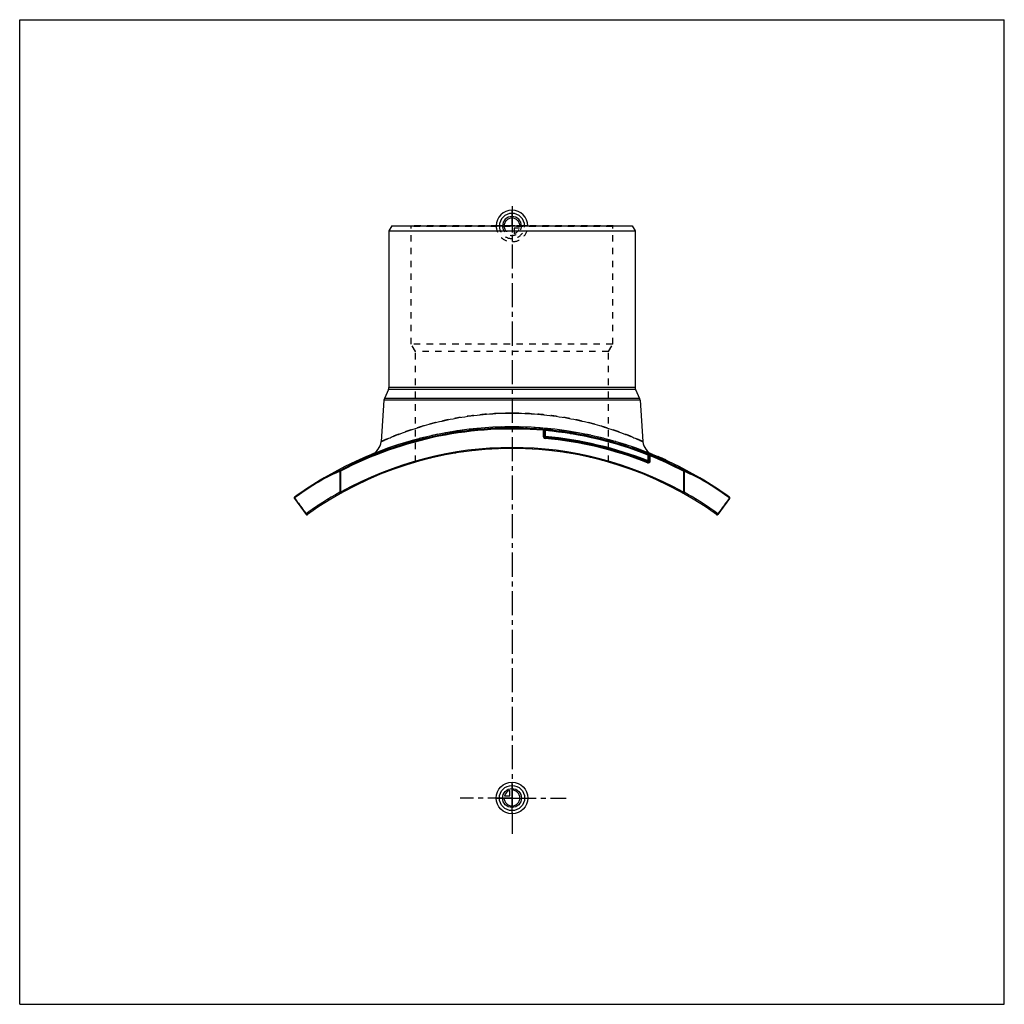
# Model space of a CAD drawing. Header units: millimetres. Extents: x 0 to 1000, y 0 to 1000.
import ezdxf

# ---------------------------------------------------------------- set-up
doc = ezdxf.new("R2010")
doc.units = ezdxf.units.MM
doc.header["$LTSCALE"] = 65.185185
doc.linetypes.add('CENTER', pattern=[0.6, 0.375, -0.075, 0.075, -0.075])
doc.linetypes.add('HIDDEN', pattern=[0.2, 0.1, -0.1])
doc.layers.get('0').update_dxf_attribs({"linetype": 'CONTINUOUS'})
for name, color, linetype in [('ACHSEN_S', 7, 'CONTINUOUS'), ('FASEN', 7, 'CONTINUOUS'), ('KOERPER', 7, 'CONTINUOUS'), ('KONST.EL_MIT_GEO', 7, 'CONTINUOUS'), ('KURVEN', 7, 'CONTINUOUS'), ('RUNDUNG', 7, 'CONTINUOUS'), ('SCHNITT', 7, 'CONTINUOUS')]:
    doc.layers.add(name, color=color, linetype=linetype)

msp = doc.modelspace()

# ---------------------------------------------------------------- linework, layer by layer
at = {"color": 7, "linetype": 'Continuous'}
for p, q in [((0, 0), (0, 1000)), ((0, 1000), (1000, 1000)), ((1000, 0), (1000, 1000)), ((0, 0), (1000, 0))]:
    msp.add_line(p, q, dxfattribs=at)
at = {"layer": 'ACHSEN_S', "color": 40, "linetype": 'CENTER'}
for p, q in [((500, 810.7), (500, 189.3)), ((500, 209.5), (447.4, 209.5)), ((500, 209.5), (555.1, 209.5)), ((500, 189.3), (500, 173))]:
    msp.add_line(p, q, dxfattribs=at)
at = {"layer": 'FASEN', "color": 7, "linetype": 'Continuous'}
for p, q in [((377.9, 790.5), (375, 785.5)), ((377.9, 790.5), (622.1, 790.5)), ((622.1, 790.5), (625, 785.5)), ((375, 785.5), (625, 785.5))]:
    msp.add_line(p, q, dxfattribs=at)
at = {"layer": 'KOERPER', "color": 7, "linetype": 'Continuous'}
for p, q in [((374.6, 624.5), (370.4, 615.3)), ((625.4, 624.5), (629.6, 615.3)), ((369.9, 613.6), (367, 571.5)), ((630.1, 613.6), (633, 571.5))]:
    msp.add_line(p, q, dxfattribs=at)
at = {"layer": 'KONST.EL_MIT_GEO', "color": 8, "linetype": 'HIDDEN'}
for p, q in [((397.7, 790), (397.2, 790.5)), ((602.8, 790.5), (397.2, 790.5)), ((397.7, 670.5), (397.7, 790)), ((602.3, 790), (397.7, 790)), ((602.3, 790), (602.8, 790.5)), ((602.3, 670.5), (602.3, 790)), ((402, 663.1), (397.7, 670.5)), ((602.3, 670.5), (397.7, 670.5)), ((598, 663.1), (602.3, 670.5)), ((402, 550.7), (402, 663.1)), ((598, 663.1), (402, 663.1)), ((598, 550.7), (598, 663.1)), ((648.7, 555.9), (648.8, 556.2)), ((648.9, 556.2), (648.7, 555.9)), ((648.8, 555.9), (649, 556.2)), ((649.2, 555.7), (649.3, 556)), ((649.5, 555.6), (649.6, 555.9)), ((649.7, 555.5), (649.8, 555.8)), ((649.7, 555.5), (649.9, 555.8)), ((649.9, 555.4), (650, 555.7)), ((650.1, 555.3), (650.2, 555.6)), ((650.1, 555.3), (650.3, 555.6)), ((650.3, 555.2), (650.5, 555.5)), ((650.4, 555.2), (650.6, 555.5)), ((651.3, 554.8), (651.4, 555.1)), ((651.4, 554.8), (651.5, 555)), ((651.5, 554.7), (651.6, 555)), ((651.8, 554.6), (651.9, 554.9)), ((652.2, 554.4), (652.4, 554.7)), ((652.4, 554.3), (652.5, 554.6)), ((652.5, 554.3), (652.6, 554.6)), ((653, 554), (653.2, 554.3)), ((653.2, 554), (653.3, 554.2)), ((653.2, 553.9), (653.4, 554.2)), ((654.5, 553.4), (654.7, 553.6)), ((655, 553.2), (655.1, 553.4)), ((655.1, 553.1), (655.2, 553.4)), ((655.1, 553.1), (655.2, 553.4)), ((655.3, 553), (655.4, 553.3)), ((655.4, 553), (655.6, 553.2)), ((655.8, 552.8), (655.9, 553.1)), ((655.8, 552.8), (655.9, 553.1)), ((655.9, 552.7), (656, 553))]:
    msp.add_line(p, q, dxfattribs=at)
at = {"layer": 'KONST.EL_MIT_GEO', "color": 7, "linetype": 'Continuous'}
for p, q in [((648.4, 556.4), (648.3, 556.1)), ((648.5, 556), (648.6, 556.3)), ((655.5, 552.9), (655.6, 553.2)), ((656.3, 552.6), (656.5, 552.8))]:
    msp.add_line(p, q, dxfattribs=at)
at = {"layer": 'KONST.EL_MIT_GEO', "color": 8, "linetype": 'HIDDEN'}
for radius, start, end in [(355, 73.975, 106.025), (377, 65.5, 66.8375)]:
    msp.add_arc((500, 209.5), radius, start, end, dxfattribs=at)
at = {"layer": 'KONST.EL_MIT_GEO', "color": 7, "linetype": 'Continuous'}
msp.add_arc((500, 209.5), 377.3, 65.5, 66.8375, dxfattribs=at)
at = {"layer": 'KURVEN', "color": 40, "linetype": 'Continuous'}
for p, q in [((500, 790.5), (500, 806.4)), ((500, 193.5), (500, 225.5)), ((492.3, 211.7), (497.8, 211.7)), ((497.8, 211.7), (497.8, 217.2)), ((484, 209.5), (516, 209.5))]:
    msp.add_line(p, q, dxfattribs=at)
at = {"layer": 'KURVEN', "color": 8, "linetype": 'HIDDEN'}
for p, q in [((516, 790.5), (484, 790.5)), ((500, 790.5), (500, 774.6)), ((502.2, 788.3), (502.2, 782.8)), ((507.7, 788.3), (502.2, 788.3))]:
    msp.add_line(p, q, dxfattribs=at)
at = {"layer": 'KURVEN', "color": 40, "linetype": 'Continuous'}
for radius in [16, 12.8, 9.6]:
    msp.add_circle((500, 209.5), radius, dxfattribs=at)
for centre, radius, start, end in [((500, 790.5), 16, 0, 180), ((500, 790.5), 12.8, 0, 180), ((500, 790.5), 9.6, 0, 179.9999), ((500, 790.5), 8, 0, 179.9999), ((500, 209.5), 8, 180, 90), ((500, 209.5), 8, 105.962, 164.038)]:
    msp.add_arc(centre, radius, start, end, dxfattribs=at)
at = {"layer": 'KURVEN', "color": 8, "linetype": 'HIDDEN'}
for radius, start, end in [(16, 180, 360), (12.8, 180, 360), (9.6, 179.9999, 360), (8, 179.9999, 270), (8, 285.962, 344.038)]:
    msp.add_arc((500, 790.5), radius, start, end, dxfattribs=at)
at = {"layer": 'RUNDUNG', "color": 7, "linetype": 'Continuous'}
for p, q in [((375, 785.5), (375, 626.6)), ((625, 785.5), (625, 626.6)), ((625.4, 624.5), (374.6, 624.5)), ((625, 626.6), (375, 626.6)), ((630.1, 613.6), (369.9, 613.6)), ((629.6, 615.3), (370.4, 615.3)), ((531.7, 583.9), (531.7, 582.9)), ((531.7, 582.9), (531.7, 576.7)), ((531.7, 582.9), (532.7, 582.9)), ((532.7, 576.7), (532.7, 583.7)), ((532.7, 582.7), (533.7, 582.7)), ((533.7, 582.7), (533.8, 583.7)), ((533.7, 582.7), (533.7, 576.7)), ((533.7, 576.7), (531.7, 576.7)), ((533.6, 574.7), (533.7, 576.7)), ((637.6, 550), (638.4, 551.9)), ((638.7, 558.6), (638.4, 557.7)), ((638.4, 557.7), (639.4, 557.7)), ((638.4, 551.9), (638.4, 557.7)), ((640.4, 551.9), (638.4, 551.9)), ((639.4, 551.9), (639.4, 558.3)), ((640.4, 557), (639.4, 557)), ((640.4, 557), (640, 558.2)), ((640, 558.2), (640, 558.2)), ((640.4, 551.9), (640.4, 557)), ((325.3, 541.4), (325.3, 520)), ((325.9, 541.4), (325.3, 541.4)), ((325.4, 542.3), (325.9, 541.4)), ((325.9, 541.4), (325.9, 520)), ((674.6, 542.3), (674.1, 541.4)), ((674.7, 541.4), (674.1, 541.4)), ((674.1, 541.4), (674.1, 520)), ((674.7, 541.4), (674.7, 520)), ((309.1, 534.6), (309.1, 534.6)), ((325.9, 520), (325.3, 520)), ((326.4, 519.1), (325.9, 520)), ((674.1, 520), (673.6, 519.1)), ((674.7, 520), (674.1, 520)), ((279, 513.7), (290.8, 497.5)), ((721, 513.7), (709.2, 497.5))]:
    msp.add_line(p, q, dxfattribs=at)
for centre, radius, start, end in [((370, 626.6), 5, 335.556, 360), ((630, 626.6), 5, 180, 204.444), ((374.9, 613.3), 5, 155.556, 176), ((625.1, 613.3), 5, 4, 24.444), ((500, 209.5), 375.8, 85.1669, 117.6842), ((500, 209.5), 374.8, 85.1412, 117.6842), ((533.7, 582.7), 1, 84.8331, 180), ((500, 209.5), 374.7, 68.3275, 84.8331), ((500, 209.5), 375.7, 68.3275, 84.8331), ((352, 572.5), 15, 292.1779, 356), ((533.7, 576.7), 2, 180, 264.8612), ((533.7, 576.7), 1, 180, 264.8606), ((500, 201.5), 374.7, 68.4481, 84.8606), ((500, 201.5), 376.7, 68.4484, 84.8606), ((500, 201.5), 375.7, 68.4484, 84.8606), ((648, 572.5), 15, 184, 247.8221), ((500, 209.5), 355, 54.1695, 125.8305), ((500, 209.5), 356, 60.7188, 119.2811), ((638.4, 551.9), 2, 248.4943, 360), ((638.4, 551.9), 1, 248.4484, 360), ((638.4, 557.7), 1, 0, 68.3275), ((500, 209.5), 375.8, 62.3158, 68.1256), ((500, 209.5), 374.8, 62.3158, 68.0032), ((517.5, 108.8), 473.4, 113.9606, 116.1406), ((517.7, 111.4), 471.8, 114.0465, 116.2329), ((483.8, 114.5), 468.4, 63.759, 65.9617), ((484, 111.9), 469.9, 63.8513, 66.0475), ((499.6, 207.9), 377.5, 120.3292, 125.7412), ((500, 209.5), 377, 120.4189, 125.8391), ((500, 209.5), 377, 54.1609, 59.5811), ((500.4, 207.9), 377.5, 54.2588, 59.6707), ((499.4, 208.3), 357.1, 119.1926, 125.7388), ((500.6, 208.2), 357.2, 54.2655, 60.8101), ((279.8, 514.3), 1, 125.8391, 215.9914), ((720.2, 514.3), 1, 324.0086, 54.1609), ((291.6, 498.1), 1, 215.9914, 305.8305), ((708.4, 498.1), 1, 234.1695, 324.0086)]:
    msp.add_arc(centre, radius, start, end, dxfattribs=at)
at = {"layer": 'RUNDUNG', "color": 8, "linetype": 'HIDDEN'}
for centre, radius, start, end in [((500, 209.5), 377, 67.8221, 112.1779), ((500, 209.5), 375.8, 68.1256, 85.1669), ((500, 209.5), 374.8, 68.0032, 85.1412), ((516, 111.9), 469.9, 113.9525, 116.1487), ((516.2, 114.5), 468.4, 114.0383, 116.2435), ((482.3, 111.3), 471.9, 63.7646, 65.9535), ((482.5, 108.8), 473.4, 63.8594, 66.0394), ((499.6, 207.9), 377.5, 120.3293, 125.7412), ((500, 209.5), 377, 120.4106, 120.4189), ((500, 209.5), 377, 59.5811, 59.5894), ((500.5, 207.9), 377.5, 54.2585, 59.6711), ((499.4, 208.2), 357.2, 119.1899, 125.7345), ((500.6, 208.3), 357.1, 54.2612, 60.8073)]:
    msp.add_arc(centre, radius, start, end, dxfattribs=at)
for points, knots in [([(500, 600.5), (491.3, 600.5), (474.3, 599.7), (453.4, 597.2), (437.5, 594.3), (426.4, 591.9), (416.1, 589.2), (406.5, 586.4), (397.9, 583.6), (391.2, 581.3), (386.4, 579.5), (383.2, 578.3), (380.2, 577.1), (377.5, 576), (375.1, 575), (373, 574.1), (371.5, 573.4), (370.4, 573), (369.7, 572.6), (369.1, 572.4), (368.5, 572.1), (368.1, 571.9), (367.7, 571.8), (367.4, 571.6), (367.3, 571.6), (367.2, 571.5), (367.1, 571.5), (367, 571.5), (367, 571.5), (367, 571.5), (367, 571.5)], [0, 0, 0, 0, 0.18997, 0.37294, 0.4598, 0.54262, 0.62073, 0.69346, 0.76018, 0.82019, 0.84746, 0.87279, 0.89609, 0.91725, 0.93619, 0.95282, 0.96705, 0.97325, 0.97882, 0.98375, 0.98804, 0.99168, 0.99467, 0.997, 0.99792, 0.99867, 0.99925, 0.99967, 0.99992, 1, 1, 1, 1]), ([(633, 571.5), (633, 571.5), (633, 571.5), (633, 571.5), (633, 571.5), (633, 571.5), (632.9, 571.5), (632.8, 571.5), (632.7, 571.6), (632.6, 571.6), (632.5, 571.7), (632.3, 571.8), (631.9, 571.9), (631.5, 572.1), (630.9, 572.4), (630.3, 572.6), (629.6, 573), (628.5, 573.4), (627, 574.1), (624.9, 575), (622.5, 576), (619.8, 577.1), (616.8, 578.3), (613.6, 579.5), (608.8, 581.3), (602.1, 583.6), (593.5, 586.4), (583.9, 589.2), (573.6, 591.9), (562.5, 594.3), (550.8, 596.4), (538.6, 598.2), (521.6, 599.9), (508.7, 600.5), (500, 600.5)], [0, 0, 0, 0, 0.00002, 0.00008, 0.00019, 0.00033, 0.00075, 0.00133, 0.00208, 0.003, 0.00408, 0.00533, 0.00832, 0.01196, 0.01625, 0.02118, 0.02675, 0.03295, 0.04718, 0.06381, 0.08275, 0.10391, 0.1272, 0.15253, 0.1798, 0.23982, 0.30653, 0.37926, 0.45736, 0.54018, 0.62704, 0.71725, 0.81004, 1, 1, 1, 1]), ([(309.1, 534.6), (309.1, 534.6), (309, 534.4), (308.9, 534.2), (308.9, 534), (308.9, 533.8), (308.9, 533.7)], [0, 0, 0, 0, 0.20724, 0.44052, 0.70627, 1, 1, 1, 1]), ([(309.1, 534.6), (309.1, 534.6), (309.1, 534.6), (309.1, 534.6), (309.2, 534.6)], [0, 0, 0, 0, 0.20901, 1, 1, 1, 1]), ([(690.8, 534.6), (690.8, 534.6), (690.9, 534.6), (690.9, 534.6), (690.9, 534.6)], [0, 0, 0, 0, 0.27177, 1, 1, 1, 1]), ([(690.9, 534.6), (690.9, 534.6), (691, 534.4), (691.1, 534.2), (691.1, 534), (691.1, 533.8), (691.1, 533.7)], [0, 0, 0, 0, 0.2072, 0.44043, 0.7062, 1, 1, 1, 1]), ([(279, 513.7), (279, 513.8), (278.9, 514), (279, 514.2), (279, 514.3), (279.1, 514.3)], [0, 0, 0, 0, 0.44549, 0.70782, 1, 1, 1, 1]), ([(279.1, 514.3), (280, 513), (284, 507.6), (287.9, 502.2), (290.9, 498.1)], [0, 0, 0, 0, 0.24575, 1, 1, 1, 1]), ([(720.9, 514.3), (720, 513), (716, 507.6), (712.1, 502.2), (709.1, 498.1)], [0, 0, 0, 0, 0.24575, 1, 1, 1, 1])]:
    msp.add_open_spline(points, degree=3, knots=knots, dxfattribs=at)
at = {"layer": 'RUNDUNG', "color": 7, "linetype": 'Continuous'}
for points, knots in [([(367, 571.5), (367, 571.5), (367, 571.5), (367, 571.5), (367, 571.5), (367, 571.5), (367.1, 571.5), (367.2, 571.5), (367.3, 571.6), (367.4, 571.6), (367.5, 571.7), (367.7, 571.8), (368.1, 571.9), (368.5, 572.1), (369.1, 572.4), (369.7, 572.6), (370.4, 573), (371.5, 573.4), (373, 574.1), (375.1, 575), (377.5, 576), (380.2, 577.1), (383.2, 578.3), (386.4, 579.5), (391.2, 581.3), (397.9, 583.6), (406.5, 586.4), (416.1, 589.2), (426.4, 591.9), (437.5, 594.3), (449.2, 596.4), (461.4, 598.2), (478.4, 599.9), (491.3, 600.5), (500, 600.5)], [0, 0, 0, 0, 0.00002, 0.00008, 0.00019, 0.00033, 0.00075, 0.00133, 0.00208, 0.003, 0.00408, 0.00533, 0.00832, 0.01196, 0.01625, 0.02118, 0.02675, 0.03295, 0.04718, 0.06381, 0.08275, 0.10391, 0.1272, 0.15253, 0.1798, 0.23982, 0.30653, 0.37926, 0.45736, 0.54018, 0.62704, 0.71725, 0.81004, 1, 1, 1, 1]), ([(500, 600.5), (508.7, 600.5), (525.7, 599.7), (546.6, 597.2), (562.5, 594.3), (573.6, 591.9), (583.9, 589.2), (593.5, 586.4), (602.1, 583.6), (608.8, 581.3), (613.6, 579.5), (616.8, 578.3), (619.8, 577.1), (622.5, 576), (624.9, 575), (627, 574.1), (628.5, 573.4), (629.6, 573), (630.3, 572.6), (630.9, 572.4), (631.5, 572.1), (631.9, 571.9), (632.3, 571.8), (632.6, 571.6), (632.7, 571.6), (632.8, 571.5), (632.9, 571.5), (633, 571.5), (633, 571.5), (633, 571.5), (633, 571.5)], [0, 0, 0, 0, 0.18997, 0.37294, 0.4598, 0.54262, 0.62073, 0.69346, 0.76018, 0.82019, 0.84746, 0.87279, 0.89609, 0.91725, 0.93619, 0.95282, 0.96705, 0.97325, 0.97882, 0.98375, 0.98804, 0.99168, 0.99467, 0.997, 0.99792, 0.99867, 0.99925, 0.99967, 0.99992, 1, 1, 1, 1]), ([(531.7, 583.9), (531.8, 583.9), (532, 583.9), (532.2, 583.8), (532.4, 583.8), (532.5, 583.8), (532.6, 583.7), (532.7, 583.7), (532.7, 583.7), (532.7, 583.7)], [0, 0, 0, 0, 0.34147, 0.50452, 0.65539, 0.78769, 0.89403, 0.96656, 1, 1, 1, 1]), ([(639.4, 558.3), (639.4, 558.3), (639.4, 558.3), (639.5, 558.3), (639.6, 558.3), (639.8, 558.3), (639.9, 558.2), (640, 558.2)], [0, 0, 0, 0, 0.07785, 0.16371, 0.2806, 0.5967, 1, 1, 1, 1]), ([(325.4, 542.3), (325.3, 542.2), (325.2, 541.9), (325.2, 541.6), (325.2, 541.5), (325.3, 541.4)], [0, 0, 0, 0, 0.42479, 0.6969, 1, 1, 1, 1]), ([(674.6, 542.3), (674.7, 542.2), (674.8, 541.9), (674.8, 541.6), (674.8, 541.5), (674.7, 541.4)], [0, 0, 0, 0, 0.42479, 0.6969, 1, 1, 1, 1]), ([(309.1, 534.6), (309, 534.5), (308.9, 534.3), (308.9, 534), (308.9, 533.8), (308.9, 533.7)], [0, 0, 0, 0, 0.43799, 0.70556, 1, 1, 1, 1]), ([(308.9, 533.7), (308.9, 533.8), (308.9, 534), (308.9, 534.3), (309, 534.5), (309.1, 534.6), (309.1, 534.6)], [0, 0, 0, 0, 0.29831, 0.56425, 0.7945, 1, 1, 1, 1]), ([(691.1, 533.7), (691.1, 533.8), (691.1, 534), (691.1, 534.3), (691, 534.5), (690.9, 534.6), (690.9, 534.6)], [0, 0, 0, 0, 0.2983, 0.56425, 0.79451, 1, 1, 1, 1]), ([(691.1, 533.7), (691.1, 533.8), (691.1, 534), (691.1, 534.3), (691, 534.5), (690.9, 534.6)], [0, 0, 0, 0, 0.29443, 0.56201, 1, 1, 1, 1]), ([(325.3, 520), (325.3, 519.9), (325.3, 519.8), (325.5, 519.6), (325.7, 519.3), (325.9, 519.2), (326.2, 519.1), (326.3, 519.1), (326.4, 519.1)], [0, 0, 0, 0, 0.14872, 0.29919, 0.51601, 0.70815, 0.8671, 1, 1, 1, 1]), ([(673.6, 519.1), (673.7, 519.1), (673.8, 519.1), (673.9, 519.1), (674.1, 519.2), (674.3, 519.3), (674.6, 519.6), (674.7, 519.9), (674.7, 520)], [0, 0, 0, 0, 0.08727, 0.18331, 0.29326, 0.41813, 0.70169, 1, 1, 1, 1]), ([(279.1, 514.3), (279, 514.5), (279, 514.7), (279.1, 515), (279.2, 515.1), (279.3, 515.1)], [0, 0, 0, 0, 0.53786, 0.7758, 1, 1, 1, 1]), ([(279.1, 514.3), (279, 514.2), (278.9, 514), (279, 513.8), (279, 513.7)], [0, 0, 0, 0, 0.55297, 1, 1, 1, 1]), ([(279.1, 514.3), (280, 513), (284, 507.6), (287.9, 502.2), (290.9, 498.1)], [0, 0, 0, 0, 0.24575, 1, 1, 1, 1]), ([(720.9, 514.3), (720, 513), (716, 507.6), (712.1, 502.2), (709.1, 498.1)], [0, 0, 0, 0, 0.24575, 1, 1, 1, 1]), ([(720.7, 515.1), (720.8, 515.1), (720.9, 515), (721, 514.7), (721, 514.5), (720.9, 514.3)], [0, 0, 0, 0, 0.22418, 0.46214, 1, 1, 1, 1]), ([(721, 513.7), (721, 513.8), (721.1, 514), (721, 514.2), (721, 514.3), (720.9, 514.3)], [0, 0, 0, 0, 0.44549, 0.70782, 1, 1, 1, 1]), ([(290.9, 498.1), (290.8, 498), (290.7, 497.8), (290.7, 497.6), (290.8, 497.5)], [0, 0, 0, 0, 0.5678, 1, 1, 1, 1]), ([(292.2, 497.3), (292.1, 497.3), (292, 497.2), (291.8, 497.2), (291.4, 497.4), (291.1, 497.7), (290.9, 498), (290.9, 498.1)], [0, 0, 0, 0, 0.0974, 0.20156, 0.44151, 0.71873, 1, 1, 1, 1]), ([(709.1, 498.1), (709.1, 498.1), (709.1, 497.9), (708.9, 497.6), (708.6, 497.4), (708.2, 497.2), (708, 497.2), (707.9, 497.3), (707.8, 497.3)], [0, 0, 0, 0, 0.13911, 0.28206, 0.55896, 0.79864, 0.90277, 1, 1, 1, 1]), ([(709.2, 497.5), (709.3, 497.6), (709.3, 497.8), (709.2, 498), (709.2, 498.1), (709.1, 498.1)], [0, 0, 0, 0, 0.43075, 0.69639, 1, 1, 1, 1])]:
    msp.add_open_spline(points, degree=3, knots=knots, dxfattribs=at)
at = {"layer": 'SCHNITT', "color": 8, "linetype": 'HIDDEN'}
for p, q in [((490.5, 586.4), (490.5, 584.5)), ((509.5, 584.5), (490.5, 584.5)), ((492.6, 586.4), (492.7, 586.4)), ((492.7, 586.4), (492.7, 586.4)), ((507.3, 586.4), (507.3, 586.4)), ((507.3, 586.4), (507.4, 586.4)), ((509.5, 586.4), (509.5, 584.5))]:
    msp.add_line(p, q, dxfattribs=at)
at = {"layer": 'SCHNITT', "color": 7, "linetype": 'Continuous'}
for centre, radius, start, end in [((500, 209.5), 377, 91.1141, 120.4189), ((492.6, 585.8), 0.67, 85.0115, 91.0863), ((500, 209.5), 377, 88.8962, 91.1015), ((500, 209.5), 377, 59.5811, 88.8859), ((507.4, 585.8), 0.67, 88.9137, 94.9885)]:
    msp.add_arc(centre, radius, start, end, dxfattribs=at)
at = {"layer": 'SCHNITT', "color": 8, "linetype": 'HIDDEN'}
for centre, radius, start, end in [((495.5, 619.2), 32.8, 265.1892, 265.3294), ((495.4, 617.6), 31.3, 265.0454, 265.1892), ((500, 209.5), 377, 91.1015, 91.1141), ((500, 737.8), 151.6, 269.6645, 270.0005), ((500, 738.6), 152.4, 270, 270.1312), ((504.5, 619.7), 33.4, 274.6135, 274.78), ((504.6, 617.7), 31.4, 274.78, 274.9545), ((500, 209.5), 377, 88.8859, 88.8962)]:
    msp.add_arc(centre, radius, start, end, dxfattribs=at)
at = {"layer": 'SCHNITT', "color": 7, "linetype": 'Continuous'}
for points, knots in [([(500, 586.2), (498.6, 586.2), (496.7, 586.2), (494.3, 586.3), (493.2, 586.4), (492.7, 586.4)], [0, 0, 0, 0, 0.55268, 0.79547, 1, 1, 1, 1]), ([(507.3, 586.4), (506.8, 586.4), (505.7, 586.3), (503.3, 586.2), (501.4, 586.2), (500, 586.2)], [0, 0, 0, 0, 0.20453, 0.44734, 1, 1, 1, 1])]:
    msp.add_open_spline(points, degree=3, knots=knots, dxfattribs=at)
at = {"layer": 'SCHNITT', "color": 8, "linetype": 'HIDDEN'}
for points, knots in [([(492.8, 586.4), (493.8, 586.3), (495.9, 586.2), (498, 586.2), (499.1, 586.2)], [0, 0, 0, 0, 0.45058, 1, 1, 1, 1]), ([(500.3, 586.2), (501.6, 586.2), (503.9, 586.2), (506.1, 586.3), (507.1, 586.4)], [0, 0, 0, 0, 0.54887, 1, 1, 1, 1])]:
    msp.add_open_spline(points, degree=3, knots=knots, dxfattribs=at)

doc.saveas('drawing.dxf')
